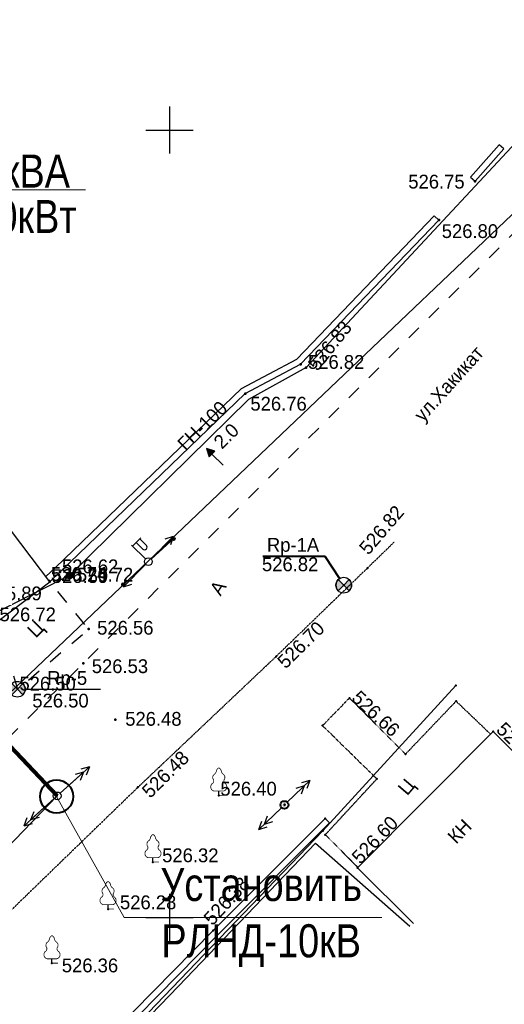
# Model space of a CAD drawing. Header units: millimetres. Extents: x -1128748 to 3035412, y -2195448 to -435774.
# Tile 22 of 159: x 467464 to 498252, y -1644224 to -1581707. Entities that reach past the tile are written whole.
import ezdxf

# ---------------------------------------------------------------- set-up
doc = ezdxf.new("R2010")
doc.units = ezdxf.units.MM
doc.linetypes.add('Д_ТРОТ_ТРУБА', pattern=[3, 1.5, -1.5])
doc.linetypes.add('ДОРОГИ_СТРОЯЩ', pattern=[9, 8, -1])
for name, color, linetype in [('(001) Сетка', 92, 'Continuous'), ('(003) Пункты', 7, 'Continuous'), ('(004) Точки рельефа', 7, 'Continuous'), ('(004a) Точки рельефа (отк.)', 7, 'Continuous'), ('(007) Здания', 7, 'Continuous'), ('(013) Газ', 30, 'ИК_Газопровод -------г--------'), ('(016) Кабель', 1, 'Continuous'), ('(022) Возд. Линии', 7, 'Continuous'), ('(025) Дорога', 7, 'Continuous'), ('(038) Деревья', 7, 'Continuous'), ('(040) Ограда', 7, 'Continuous'), ('V-NODE-TEXT', 11, 'Continuous'), ('Пикет', 7, 'Continuous')]:
    doc.layers.add(name, color=color, linetype=linetype)
doc.layers.add('ВВГ 3х2.5', color=5, linetype='Continuous', lineweight=40)
doc.layers.add('Основная надпись', color=7, linetype='Continuous', lineweight=30)
doc.styles.add('BM-431', font='txt')
doc.styles.add('D-431', font='txt')
doc.styles.add('GOST Common_6', font='GOST_Common.ttf', dxfattribs={"width": 0.9, "height": 2.5})
doc.styles.add('P-131', font='txt')
doc.styles.add('S', font='txtwr', dxfattribs={"oblique": 15})
doc.styles.get("Standard").update_dxf_attribs({"font": 'arial.ttf'})
doc.styles.add('Tahoma', font='tahoma.ttf')
doc.linetypes.add('GAZ_VOZDUSH', pattern='A,1,-2,["~",Standard,S=3,R=0,X=-1.5,Y=-1.5],-1,10', length=14)
doc.linetypes.add('ИК_Газопровод -------г--------', pattern='A,9,-0.6,["Г",Standard,S=1.2,R=0,X=0,Y=-0.6],-1.2', length=10.8)
doc.linetypes.add('ИК_Э_КАБ_НН', pattern='A,8,-2,["<",Standard,S=1,R=0,X=0,Y=-0.5],8,[">",Standard,S=1,R=0,X=-0.5,Y=-0.5],-2', length=20)
doc.linetypes.add('ОГРАДА_БЕТ', pattern='A,4,["|",Standard,S=0.8,R=0,X=0,Y=-0.8],4', length=8)

# ---------------------------------------------------------------- blocks, each defined once
blk = doc.blocks.new('f')
at = {"layer": '(022) Возд. Линии'}
for points in [[(0, 0.25), (0, 1.5)], [(0, 1.4), (0.75, 1.4)]]:
    blk.add_lwpolyline(points, dxfattribs=at)
blk.add_lwpolyline([(0.4875, 0.65), (0.4875, 0.65, 0.4142136), (0.65, 0.8125), (0.65, 1.4), (0.325, 1.4), (0.325, 0.8125, 0.4142136)], format="xyb", close=True, dxfattribs=at)
blk.add_circle((0, 0), 0.25, dxfattribs=at)
blk = doc.blocks.new('S1')
at = {"layer": '(022) Возд. Линии'}
for p, q in [((-2, 0), (-1.5, 0.25)), ((-2, 0), (-1.5, -0.25)), ((0, 0), (-2, 0))]:
    blk.add_line(p, q, dxfattribs=at)
blk = doc.blocks.new('S2')
at = {"layer": '(022) Возд. Линии'}
for p, q in [((0, 0), (2, 0)), ((2, 0), (1.5, 0.25)), ((2, 0), (1.5, -0.25))]:
    blk.add_line(p, q, dxfattribs=at)
blk = doc.blocks.new('s3')
at = {"layer": '(022) Возд. Линии'}
h = blk.add_hatch(dxfattribs=at)
h.set_pattern_fill('ANSI31', color=256, scale=0.01, angle=180, style=0)
h.set_pattern_definition([(225, (0.1, 0), (0.02245064, -0.02245064), [])])
edge = h.paths.add_edge_path()
edge.add_arc((-1.9, 0), 0.1, 0, 360)
blk.add_lwpolyline([(0, 0), (-2, 0)], dxfattribs=at)
blk.add_circle((-1.9, 0), 0.1, dxfattribs=at)
blk = doc.blocks.new('s4')
at = {"layer": '(022) Возд. Линии'}
h = blk.add_hatch(dxfattribs=at)
h.set_pattern_fill('ANSI31', color=256, scale=0.01, style=0)
h.set_pattern_definition([(45, (-0.1, 0), (-0.02245064, 0.02245064), [])])
edge = h.paths.add_edge_path()
edge.add_arc((1.9, 0), 0.1, 0, 360)
blk.add_lwpolyline([(0, 0), (2, 0)], dxfattribs=at)
blk.add_circle((1.9, 0), 0.1, dxfattribs=at)
blk = doc.blocks.new('prov-s')
at = {"layer": '(022) Возд. Линии'}
for name, p in [('s3', (-0.248, 0)), ('s4', (0.25, 0))]:
    blk.add_blockref(name, p, dxfattribs=at)
blk = doc.blocks.new('Setka')
at = {"layer": '(001) Сетка'}
for p, q in [((0, 1.5), (0, -1.5)), ((-1.5, 0), (1.5, 0))]:
    blk.add_line(p, q, dxfattribs=at)
blk = doc.blocks.new('I00110-flat-7')
h = blk.add_hatch(color=7)
edge = h.paths.add_edge_path()
edge.add_line((0.354, 0.354), (0, 0))
edge.add_line((0, 0), (0.354, -0.354))
edge.add_arc((0, 0), 0.5, 315, 405)
edge = h.paths.add_edge_path()
edge.add_line((-0.354, -0.354), (0, 0))
edge.add_line((0, 0), (-0.354, 0.354))
edge.add_arc((0, 0), 0.5, 135, 225)
at = {"layer": '(003) Пункты'}
blk.add_circle((0, 0), 0.5, dxfattribs=at)
at = {"color": 7}
for points in [[(0, 0), (-0.354, 0.354, 0.414214), (-0.354, -0.354)], [(0, 0), (0.354, -0.354, 0.414214), (0.354, 0.354)]]:
    blk.add_lwpolyline(points, format="xyb", close=True, dxfattribs=at)
blk.add_lwpolyline([(0.008, 0), (0.008, 0)], dxfattribs=at)
at = {"color": 4, "linetype": 'Continuous', "style": 'S', "oblique": 15}
blk.add_attdef('G', (0.692, 0.111), '', height=1, dxfattribs=at)
at = {"color": 4, "style": 'S', "oblique": 15}
blk.add_attdef('Z', (0.738, -1.15), '', height=1, dxfattribs=at)
blk = doc.blocks.new('wef-flat-10')
at = {"layer": '(025) Дорога', "linetype": 'Д_ТРОТ_ТРУБА'}
blk.add_hatch(color=0, dxfattribs=at).paths.add_polyline_path([(-1754815.989, -1398303.214), (-1754815.633, -1398302.864), (-1754816.161, -1398302.682)])
at = {"layer": '(022) Возд. Линии', "color": 0}
for points in [[(-1754816.161, -1398302.682), (-1754815.989, -1398303.214)], [(-1754815.11, -1398303.752), (-1754815.811, -1398303.039)]]:
    blk.add_lwpolyline(points, dxfattribs=at)
at = {"layer": '(025) Дорога', "color": 0, "linetype": 'Д_ТРОТ_ТРУБА'}
blk.add_lwpolyline([(-1754815.989, -1398303.214), (-1754815.633, -1398302.864), (-1754816.161, -1398302.682), (-1754815.989, -1398303.214)], close=True, dxfattribs=at)
blk.add_lwpolyline([(-1754815.989, -1398303.214), (-1754815.633, -1398302.864)], dxfattribs=at)
blk = doc.blocks.new('A$C05d28b1e')
at = {"layer": '(013) Газ', "linetype": 'ByBlock'}
h = blk.add_hatch(color=0, dxfattribs=at)
edge = h.paths.add_edge_path()
edge.add_arc((-22017, -90450), 250, 0, 360)
at = {"layer": '(003) Пункты', "ltscale": 600}
blk.add_line((-24833, -97675), (-20050, -97675), dxfattribs=at)
at = {"layer": '(004) Точки рельефа', "color": 7, "linetype": 'ByBlock', "lineweight": -2}
for p in [(3742, -65418), (1445, -67884), (-7336, -77046), (-10854, -78906), (-22017, -90450), (-20797, -93861), (-19100, -99608)]:
    blk.add_point(p, dxfattribs=at)
at = {"layer": '(004a) Точки рельефа (отк.)', "color": 7, "linetype": 'ByBlock', "lineweight": -2}
for p in [(-6995, -77251), (-22622, -90231), (-23270, -90848), (-21145, -96032)]:
    blk.add_point(p, dxfattribs=at)
at = {"layer": '(007) Здания', "ltscale": 600}
blk.add_lwpolyline([(-26584, -93359), (-23270, -90848), (-26290, -86863)], dxfattribs=at)
at = {"layer": '(013) Газ', "linetype": 'GAZ_VOZDUSH', "ltscale": 600, "flags": 128}
blk.add_lwpolyline([(139039, 153682), (138885, 152734), (135454, 145357), (130316, 142546), (115842, 109039), (104824, 79051), (99727, 68744), (82201, 34139), (52809, 3628), (56082, -3749), (32593, -24350), (33828, -29046), (31852, -35564), (-6995, -77251), (-10648, -79274), (-22017, -90450), (-29954, -94459), (-74554, -132816), (-76953, -135094)], dxfattribs=at)
at = {"layer": '(025) Дорога', "linetype": 'Д_ТРОТ_ТРУБА', "ltscale": 600, "flags": 128}
for points in [[(150815, 142076), (135921, 113311), (125552, 93370), (117383, 77821), (104208, 56333), (99627, 49152), (88708, 25275), (72217, 300), (60109, -13961), (40976, -33812), (21855, -53057), (7525, -67385), (-21145, -96032), (-41237, -115998), (-56020, -131074), (-73097, -148290), (-76079, -151266)], [(-26584, -93359), (-25325, -97675), (-20797, -93861), (-23270, -90848)]]:
    blk.add_lwpolyline(points, dxfattribs=at)
at = {"layer": '(040) Ограда', "ltscale": 600}
for points in [[(3444, -65152), (5269, -63106)], [(5567, -63372), (5269, -63106)], [(3742, -65418), (5567, -63372)], [(3444, -65152), (3742, -65418)], [(1156, -67607), (1445, -67884)]]:
    blk.add_lwpolyline(points, dxfattribs=at)
at = {"layer": '(040) Ограда', "linetype": 'ОГРАДА_БЕТ', "ltscale": 600, "flags": 128}
blk.add_lwpolyline([(-23513, -90527), (-22899, -89942), (-11091, -78579), (-7580, -76723), (1156, -67607)], dxfattribs=at)
at = {"layer": '(040) Ограда', "ltscale": 600, "flags": 128}
blk.add_lwpolyline([(-23270, -90848), (-22622, -90231), (-10854, -78906), (-7336, -77046), (1445, -67884)], dxfattribs=at)
at = {"layer": '(001) Сетка', "xscale": 1000, "yscale": 1000, "zscale": 1000}
for p in [(-15665, -62169), (-15665, -112169)]:
    blk.add_blockref('Setka', p, dxfattribs=at)
at = {"layer": '(022) Возд. Линии', "xscale": 1000, "yscale": 1000, "zscale": 1000}
for name, p in [('wef-flat-10', (1754802842, 1398220298)), ('I00110-flat-7', (-25333, -97675))]:
    blk.add_blockref(name, p, dxfattribs=at)
for name, p, rotation in [('prov-s', (-17009, -89574), 222.1070453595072), ('f', (-17010, -89574), 45.5668006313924), ('S2', (-16837, -89398), 45.5668006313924), ('S1', (-17186, -89754), 45.5668006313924)]:
    blk.add_blockref(name, p, dxfattribs=dict(at, rotation=rotation))
at = {"layer": '(003) Пункты', "style": 'D-431'}
for s, p in [('Rp-5', (-23434, -97400)), ('526.50', (-24382, -98834))]:
    blk.add_text(s, height=875, dxfattribs=at).set_placement(p)
at = {"layer": '(004) Точки рельефа', "linetype": 'ByBlock', "char_height": 875, "attachment_point": 4, "style": 'D-431'}
for s, insert in [('526.75', (-498, -65451)), ('526.80', (1626, -68595)), ('526.76', (-10528, -79553)), ('526.72', (-21552, -90411)), ('525.89', (-27360, -91598)), ('526.56', (-20265, -93779)), ('526.48', (-18480, -99563))]:
    blk.add_mtext(s, dxfattribs=dict(at, insert=insert))
at = {"layer": '(004) Точки рельефа', "linetype": 'ByBlock', "insert": (-6600, -77256), "char_height": 875, "attachment_point": 4, "rotation": 51.22379, "style": 'D-431'}
blk.add_mtext('526.83', dxfattribs=at)
at = {"layer": '(004a) Точки рельефа (отк.)', "linetype": 'ByBlock', "char_height": 875, "attachment_point": 4, "style": 'D-431'}
for s, insert in [('526.82', (-6870, -76901)), ('526.62', (-22497, -89881)), ('526.59', (-23145, -90498)), ('526.53', (-20607, -96220)), ('526.50', (-25200, -97325))]:
    blk.add_mtext(s, dxfattribs=dict(at, insert=insert))
at = {"layer": '(013) Газ', "color": 0, "linetype": 'Continuous', "style": 'BM-431'}
for s, p in [('ГН-100', (-14637, -82598)), ('2.0', (-12336, -82474))]:
    blk.add_text(s, height=875, rotation=44.50884, dxfattribs=at).set_placement(p)
at = {"layer": '(025) Дорога', "linetype": 'ДОРОГИ_СТРОЯЩ', "style": 'BM-431'}
for s, rotation, p in [('A', 57.47377, (-12431, -91800)), ('Ц', 45.42018, (-24163, -94467))]:
    blk.add_text(s, height=875, rotation=rotation, dxfattribs=at).set_placement(p)
blk = doc.blocks.new('karagach')
at = {"const_width": 0.05}
for points in [[(-0.277, 1.346, 0.430853), (-0.341, 1.004, 0.548276)], [(-0.277, 1.346, 0.181567), (-0.156, 1.546, 0.303004)], [(0, 1.75, 0.246034), (-0.156, 1.546, 0.489079)], [(0, 1.75, -0.246034), (0.156, 1.546, -0.489079)], [(0.277, 1.346, -0.181567), (0.156, 1.546, -0.303004)], [(0.277, 1.346, -0.430853), (0.341, 1.004, -0.548276)], [(-0.42, 0.746, 0.626949), (-0.291, 0.275, 0.702465)], [(-0.42, 0.746, 0.383603), (-0.341, 1.004, 0.352912)], [(0.42, 0.746, -0.626949), (0.291, 0.275, -0.702465)], [(0.42, 0.746, -0.383603), (0.341, 1.004, -0.352912)]]:
    blk.add_lwpolyline(points, format="xyb", dxfattribs=at)
for points in [[(0, 0.275), (-0.291, 0.275)], [(0, 0), (0, 0.275)], [(0, 0.275), (0.291, 0.275)], [(0, 0), (0.375, 0)]]:
    blk.add_lwpolyline(points, dxfattribs=at)
blk.add_lwpolyline([(0, 0), (0, 0.275)])
blk = doc.blocks.new('I00110-flat-6')
h = blk.add_hatch(color=7)
edge = h.paths.add_edge_path()
edge.add_line((0.354, 0.354), (0, 0))
edge.add_line((0, 0), (0.354, -0.354))
edge.add_arc((0, 0), 0.5, 315, 405)
edge = h.paths.add_edge_path()
edge.add_line((-0.354, -0.354), (0, 0))
edge.add_line((0, 0), (-0.354, 0.354))
edge.add_arc((0, 0), 0.5, 135, 225)
at = {"layer": '(003) Пункты'}
blk.add_circle((0, 0), 0.5, dxfattribs=at)
at = {"color": 7}
for points in [[(0, 0), (-0.354, 0.354, 0.414214), (-0.354, -0.354)], [(0, 0), (0.354, -0.354, 0.414214), (0.354, 0.354)]]:
    blk.add_lwpolyline(points, format="xyb", close=True, dxfattribs=at)
blk.add_lwpolyline([(0.008, 0), (0.008, 0)], dxfattribs=at)
at = {"color": 4, "linetype": 'Continuous', "style": 'S', "oblique": 15}
blk.add_attdef('G', (0.692, 0.111), '', height=1, dxfattribs=at)
at = {"color": 4, "style": 'S', "oblique": 15}
blk.add_attdef('Z', (0.738, -1.15), '', height=1, dxfattribs=at)
blk = doc.blocks.new('asdaw1234141')
at = {"layer": '(013) Газ', "linetype": 'ByBlock'}
h = blk.add_hatch(color=0, dxfattribs=at)
edge = h.paths.add_edge_path()
edge.add_arc((-6352, -28281), 250, 0, 360)
at = {"layer": '(003) Пункты', "ltscale": 600}
blk.add_line((-9168, -35506), (-4385, -35506), dxfattribs=at)
at = {"layer": '(004) Точки рельефа', "color": 7, "linetype": 'ByBlock', "lineweight": -2}
for p in [(19407, -3249), (17110, -5715), (8329, -14877), (4811, -16737), (-6352, -28281), (-5132, -31692), (-3435, -37439)]:
    blk.add_point(p, dxfattribs=at)
at = {"layer": '(004a) Точки рельефа (отк.)', "color": 7, "linetype": 'ByBlock', "lineweight": -2}
for p in [(8670, -15082), (-6957, -28062), (-7605, -28679), (-5480, -33863)]:
    blk.add_point(p, dxfattribs=at)
at = {"layer": '(007) Здания', "ltscale": 600}
blk.add_lwpolyline([(-10919, -31190), (-7605, -28679), (-10625, -24694)], dxfattribs=at)
at = {"layer": '(007) Здания', "elevation": 525490}
blk.add_lwpolyline([(15495, -50378), (11950, -46852), (20565, -38190), (24110, -41716)], dxfattribs=at)
at = {"layer": '(013) Газ', "linetype": 'GAZ_VOZDUSH', "ltscale": 600, "flags": 128}
blk.add_lwpolyline([(18190, -35262), (9748, -44491), (-36618, -92749), (-37103, -92367), (-57221, -111523)], dxfattribs=at)
at = {"layer": '(016) Кабель', "linetype": 'ИК_Э_КАБ_НН', "flags": 128}
blk.add_lwpolyline([(-33446, -88967), (-33137, -89270), (578, -54353), (9277, -45284), (15270, -50551)], dxfattribs=at)
at = {"layer": '(022) Возд. Линии'}
for p, q in [((7478, -42679, 526510), (8917, -41291, 526510)), ((8557, -41638, 526510), (8024, -41805, 526510)), ((8557, -41638, 526510), (8371, -42165, 526510)), ((8917, -41291, 526510), (8384, -41458, 526510)), ((8917, -41291, 526510), (8731, -41818, 526510)), ((7118, -43027, 526510), (5679, -44415, 526510)), ((6038, -44068, 526510), (6225, -43541, 526510)), ((5679, -44415, 526510), (5865, -43888, 526510)), ((5679, -44415, 526510), (6212, -44248, 526510)), ((6038, -44068, 526510), (6572, -43901, 526510))]:
    blk.add_line(p, q, dxfattribs=at)
at = {"layer": '(025) Дорога', "linetype": 'Д_ТРОТ_ТРУБА'}
for points, elevation in [([(-64493, -105070), (-53854, -94447), (-47824, -88199), (-45983, -86685), (-44042, -84841), (-41326, -81884), (-39588, -79458), (-31164, -70747), (-21589, -60944), (-12051, -51459), (-2009, -41732), (6767, -33428), (12566, -27815), (14277, -26160)], 524612), ([(11975, -46826), (9888, -44750), (13168, -41201), (9718, -37817), (11427, -36069)], 526362), ([(11427, -36069), (14997, -39620), (18204, -36265), (20396, -38360)], 526362)]:
    blk.add_lwpolyline(points, dxfattribs=dict(at, elevation=elevation))
at = {"layer": '(025) Дорога', "linetype": 'Д_ТРОТ_ТРУБА', "ltscale": 600, "flags": 128}
blk.add_lwpolyline([(-10919, -31190), (-9660, -35506), (-5132, -31692), (-7605, -28679)], dxfattribs=at)
at = {"layer": '(040) Ограда', "ltscale": 600}
for points in [[(19109, -2983), (20934, -937)], [(19407, -3249), (21232, -1203)], [(21232, -1203), (20934, -937)], [(19109, -2983), (19407, -3249)], [(16821, -5438), (17110, -5715)]]:
    blk.add_lwpolyline(points, dxfattribs=at)
at = {"layer": '(040) Ограда', "linetype": 'ОГРАДА_БЕТ', "ltscale": 600, "flags": 128}
blk.add_lwpolyline([(-7848, -28358), (-7234, -27773), (4574, -16410), (8085, -14554), (16821, -5438)], dxfattribs=at)
at = {"layer": '(040) Ограда', "ltscale": 600, "flags": 128}
blk.add_lwpolyline([(-7605, -28679), (-6957, -28062), (4811, -16737), (8329, -14877), (17110, -5715)], dxfattribs=at)
at = {"layer": '(040) Ограда', "linetype": 'ОГРАДА_БЕТ', "elevation": 525985}
blk.add_lwpolyline([(-37592, -91797), (-37342, -91485), (-36640, -92047), (-30516, -85806), (-22288, -77055), (-13533, -67721), (-6076, -59819), (2773, -50835), (9881, -43712), (10161, -43998)], dxfattribs=at)
at = {"layer": '(040) Ограда', "elevation": 525985}
blk.add_lwpolyline([(-37592, -91797), (-36608, -92585), (-30228, -86083), (-21996, -77329), (-13242, -67995), (-5788, -60097), (3057, -51116), (10164, -43994)], dxfattribs=at)
blk.add_lwpolyline([(5929, -27060), (9861, -27060), (10792, -28483)])
at = {"color": 7, "const_width": 188, "elevation": 526510}
blk.add_lwpolyline([(7304, -42846, 1), (7292, -42860, 1), (7304, -42846)], format="xyb", close=True, dxfattribs=at)
at = {"color": 7}
blk.add_circle((7298, -42853, 526510), 250, dxfattribs=at)
at = {"layer": 'Пикет', "color": 7, "linetype": 'ByBlock', "lineweight": -2, "transparency": 16777216}
for p in [(12566, -27815, 526815), (-7636, -28614, 526740), (11073, -28901, 526819), (6767, -33428, 526705), (18190, -35262, 526848), (11427, -36069, 526655), (18204, -36265, 526667), (9718, -37817, 526666), (20565, -38190, 525783), (14997, -39620, 526745), (13168, -41201, 526742), (-2009, -41732, 526481), (3130, -42249, 526400), (7298, -42853, 526803), (9881, -43712, 526685), (9748, -44491, 526744), (9888, -44750, 526721), (-1052, -46479, 526325), (11950, -46852, 526595), (-3907, -49462, 526282), (2773, -50835, 526377), (-7469, -52902, 526359)]:
    blk.add_point(p, dxfattribs=at)
at = {"layer": '(001) Сетка', "xscale": 1000, "yscale": 1000, "zscale": 1000}
for p in [(0, 0), (0, -50000)]:
    blk.add_blockref('Setka', p, dxfattribs=at)
at = {"layer": '(022) Возд. Линии', "xscale": 1000, "yscale": 1000, "zscale": 1000}
for name, p in [('wef-flat-10', (1754818507, 1398282467)), ('I00110-flat-6', (11066, -28901)), ('I00110-flat-7', (-9668, -35506))]:
    blk.add_blockref(name, p, dxfattribs=at)
for name, p, rotation in [('S2', (-1172, -27229), 45.5668006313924), ('prov-s', (-1344, -27405), 222.1070453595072), ('f', (-1345, -27405), 45.5668006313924), ('S1', (-1521, -27585), 45.5668006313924)]:
    blk.add_blockref(name, p, dxfattribs=dict(at, rotation=rotation))
at = {"layer": '(038) Деревья', "linetype": 'Continuous', "xscale": 1000, "yscale": 1000, "zscale": 1000}
for p in [(3130, -42249, 526107), (-1052, -46479, 526032), (-3907, -49462, 525989), (-7469, -52902, 526066)]:
    blk.add_blockref('karagach', p, dxfattribs=at)
at = {"layer": '(003) Пункты', "style": 'D-431'}
for s, p in [('Rp-1А', (6188, -26778)), ('Rp-5', (-7769, -35231)), ('526.50', (-8717, -36665))]:
    blk.add_text(s, height=875, dxfattribs=at).set_placement(p)
at = {"layer": '(004) Точки рельефа', "linetype": 'ByBlock', "char_height": 875, "attachment_point": 4, "style": 'D-431'}
for s, insert in [('526.75', (15167, -3282)), ('526.80', (17291, -6426)), ('526.76', (5137, -17384)), ('526.72', (-5887, -28242)), ('525.89', (-11695, -29429)), ('526.56', (-4600, -31610)), ('526.48', (-2815, -37394))]:
    blk.add_mtext(s, dxfattribs=dict(at, insert=insert))
at = {"layer": '(004) Точки рельефа', "linetype": 'ByBlock', "insert": (9065, -15087), "char_height": 875, "attachment_point": 4, "rotation": 51.22379, "style": 'D-431'}
blk.add_mtext('526.83', dxfattribs=at)
at = {"layer": '(004a) Точки рельефа (отк.)', "linetype": 'ByBlock', "char_height": 875, "attachment_point": 4, "style": 'D-431'}
for s, insert in [('526.82', (8795, -14732)), ('526.62', (-6832, -27712)), ('526.59', (-7480, -28329)), ('526.53', (-4942, -34051)), ('526.50', (-9535, -35156))]:
    blk.add_mtext(s, dxfattribs=dict(at, insert=insert))
at = {"layer": '(007) Здания', "style": 'P-131'}
blk.add_text('КН', height=875, rotation=45.79541, dxfattribs=at).set_placement((18208, -45381))
at = {"layer": '(013) Газ', "color": 0, "linetype": 'Continuous', "style": 'BM-431'}
for s, p in [('ГН-100', (1028, -20429)), ('2.0', (3329, -20305))]:
    blk.add_text(s, height=875, rotation=44.50884, dxfattribs=at).set_placement(p)
at = {"layer": '(025) Дорога', "linetype": 'ДОРОГИ_СТРОЯЩ', "style": 'BM-431'}
for s, rotation, p in [('ул.Хакикат', 48.15246, (16104, -18588)), ('A', 57.47377, (3234, -29631)), ('Ц', 45.42018, (-8498, -32298)), ('Ц', 49.55898, (15097, -42309))]:
    blk.add_text(s, height=875, rotation=rotation, dxfattribs=at).set_placement(p)
at = {"color": 4, "oblique": 15}
for p in [(7915, -43169, 526510), (-14957, -65237, 525926), (-30354, -80716, 525694), (-52139, -102428, 524466)]:
    blk.add_attdef('Z', p, '', height=1000, rotation=4.80216, dxfattribs=at)
at = {"layer": 'V-NODE-TEXT', "color": 7, "linetype": 'ByBlock', "char_height": 875, "attachment_point": 4, "style": 'D-431'}
for s, insert, rotation in [('{\\fD431|b0|i0|c0|p34;526.82}', (12309, -26755, 526815), 49.50431), ('{\\fD431|b0|i0|c0|p34;526.70}', (7072, -33946, 526705), 44.54576), ('{\\fD431|b0|i0|c0|p34;526.66}', (11796, -35836, 526655), 316.92597), ('{\\fD431|b0|i0|c0|p34;525.78}', (20996, -37835, 525783), 315.97243), ('{\\fD431|b0|i0|c0|p34;526.48}', (-1533, -42169, 526481), 44.60866), ('{\\fD431|b0|i0|c0|p34;526.60}', (11813, -46371, 526595), 46.45195), ('{\\fD431|b0|i0|c0|p34;526.38}', (2411, -50275, 526377), 47.60561)]:
    blk.add_mtext(s, dxfattribs=dict(at, insert=insert, rotation=rotation))
for s, insert in [('{\\fD431|b0|i0|c0|p34;526.82}', (5872, -27580, 526819)), ('{\\fD431|b0|i0|c0|p34;526.74}', (-7535, -28194, 526740)), ('{\\fD431|b0|i0|c0|p34;526.72}', (-10799, -30763, 526718)), ('{\\fD431|b0|i0|c0|p34;526.40}', (3230, -41829, 526400)), ('{\\fD431|b0|i0|c0|p34;526.32}', (-469, -46059, 526325)), ('{\\fD431|b0|i0|c0|p34;526.28}', (-3149, -49042, 526282)), ('{\\fD431|b0|i0|c0|p34;526.36}', (-6844, -53050, 526359))]:
    blk.add_mtext(s, dxfattribs=dict(at, insert=insert))
blk = doc.blocks.new('S2-flat-11')
at = {"layer": '(022) Возд. Линии'}
for p, q in [((0, 0), (1.486, 1.338)), ((1.486, 1.338), (0.947, 1.189)), ((1.486, 1.338), (1.282, 0.818))]:
    blk.add_line(p, q, dxfattribs=at)
blk = doc.blocks.new('S1-flat-11')
at = {"layer": '(022) Возд. Линии'}
for p, q in [((0, 0), (-1.486, -1.338)), ((-1.486, -1.338), (-1.282, -0.818)), ((-1.486, -1.338), (-0.947, -1.189))]:
    blk.add_line(p, q, dxfattribs=at)

msp = doc.modelspace()

# ---------------------------------------------------------------- linework, layer by layer
at = {"layer": '(004) Точки рельефа', "color": 7, "linetype": 'ByBlock', "lineweight": -2}
msp.add_point((469848.675, -1630990.882), dxfattribs=at)
at = {"layer": '(022) Возд. Линии'}
msp.add_circle((469848.675, -1630990.882), 246.768, dxfattribs=at)
msp.add_lwpolyline([(405892.005, -1682430.196), (545384.166, -1549677.039)])
at = {"color": 1, "lineweight": 100, "ltscale": 100}
msp.add_lwpolyline([(469853.735, -1630992.474), (452945.98, -1613172.831), (451658.251, -1614394.664), (450144.847, -1612546.269)], dxfattribs=at)
at = {"layer": 'ВВГ 3х2.5', "color": 1, "lineweight": 20, "ltscale": 100}
msp.add_line((438526.57, -1663297.407), (469853.735, -1630992.474), dxfattribs=at)
for points in [[(449333.406, -1612446.747), (455285.888, -1592503.929), (471651.965, -1592503.929)], [(469809.909, -1631029.521), (474106.311, -1638707.223), (490472.388, -1638707.223)]]:
    msp.add_lwpolyline(points, dxfattribs=at)
at = {"layer": 'ВВГ 3х2.5', "color": 7, "lineweight": 40, "ltscale": 100}
msp.add_circle((469809.909, -1631029.521), 1052.738, dxfattribs=at)

# ---------------------------------------------------------------- block references
at = {"layer": '(022) Возд. Линии', "xscale": 1000, "yscale": 1000, "zscale": 1000}
for name, p in [('S2-flat-11', (470407.956, -1630487.358)), ('S2-flat-11', (470032.068, -1630825.772)), ('S1-flat-11', (469231.087, -1631546.901)), ('S1-flat-11', (469661.397, -1631159.491))]:
    msp.add_blockref(name, p, dxfattribs=at)

# ---------------------------------------------------------------- texts
at = {"color": 178, "true_color": 0x00005c, "transparency": 33554687, "insert": (-62229.673, -1623541.907), "char_height": 2500, "width": 170809.40611, "attachment_point": 5, "style": 'Tahoma'}
msp.add_mtext('\\pi858.375;{\\fArial Narrow|b0|i0|c204|p34;\\C256;Строительство Хосписа на 50 мест по ул. Корамурт, на территории махалли "Маърифат" \\Pв Кибрайском районе Ташкентской области}', dxfattribs=at)
at = {"layer": 'Основная надпись', "color": 1, "lineweight": 9, "char_height": 2100, "width": 14855.65211, "attachment_point": 5, "line_spacing_factor": 1.022766, "style": 'GOST Common_6'}
for s, insert in [('{\\fArial Narrow|b0|i0|c204|p34;\\W1;КТПГ 400кВА}', (463243.861, -1591334.274)), ('{\\fArial Narrow|b0|i0|c204|p34;\\W1;АДЭС-300кВт}', (463449.693, -1594508.751)), ('{\\fArial Narrow|b0|i0|c204|p34;\\W1;Установить РЛНД-10кВ}', (482805.602, -1638707.223))]:
    msp.add_mtext(s, dxfattribs=dict(at, insert=insert))

# ---------------------------------------------------------------- next in the draw order: block references
at = {"color": 5, "lineweight": 50}
msp.add_blockref('A$C05d28b1e', (492649.328, -1526543.495), dxfattribs=at)

# ---------------------------------------------------------------- next in the draw order: block references
at = {"layer": 'ВВГ 3х2.5', "color": 1, "lineweight": 40}
msp.add_blockref('asdaw1234141', (476984.328, -1588712.495), dxfattribs=at)

doc.saveas('drawing.dxf')
